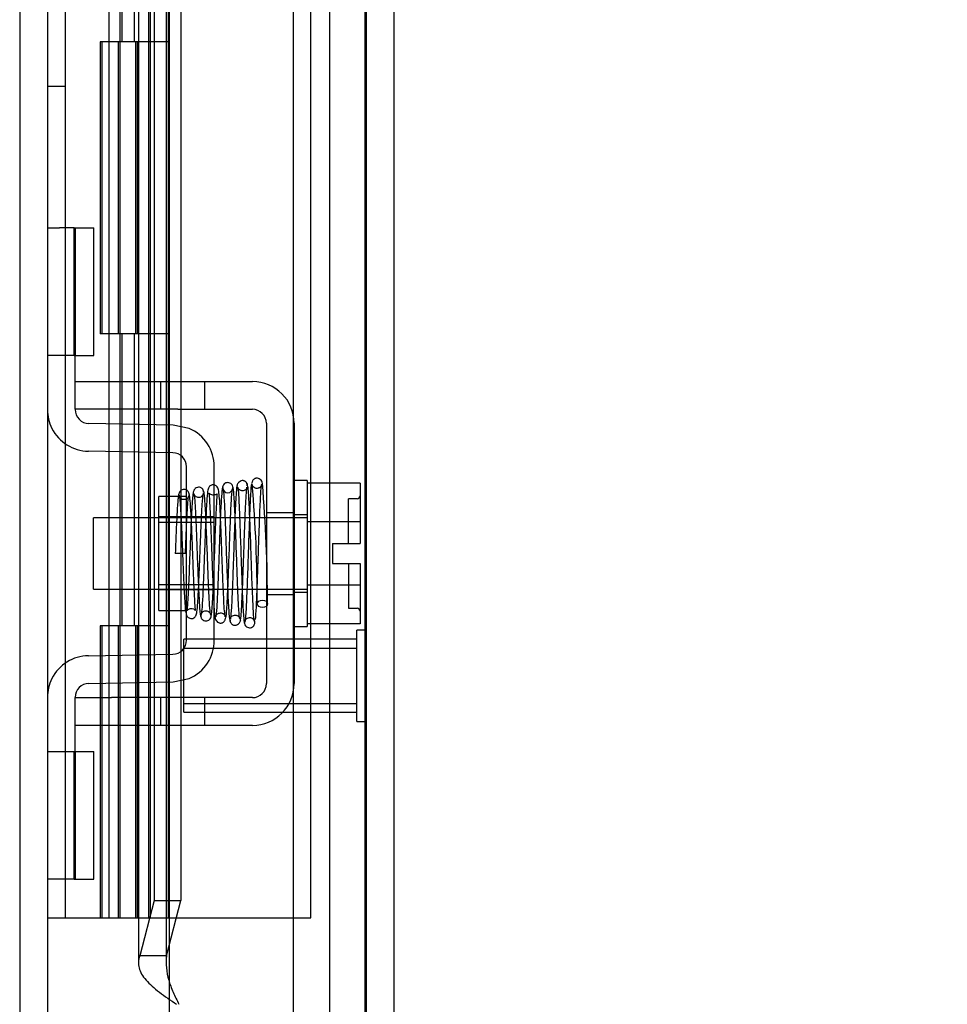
# Model space of a CAD drawing. Header units: inches. Extents: x 1 to 299, y -2 to 199.
# Tile 22 of 75: x 30.1 to 33.28, y 69.92 to 73.29. Entities that reach past the tile are written whole.
import ezdxf
from ezdxf.enums import TextEntityAlignment as Align
from ezdxf.lldxf.tags import DXFTag

# ---------------------------------------------------------------- set-up
doc = ezdxf.new("R2010")
doc.units = ezdxf.units.IN
doc.header["$MEASUREMENT"] = 0
for name, color, linetype in [('COM42667', 7, 'Continuous'), ('COM42780', 7, 'Continuous'), ('COM53955-1', 7, 'Continuous'), ('COM54746-60', 7, 'Continuous'), ('COM70220', 7, 'Continuous'), ('COM71177-1', 7, 'Continuous'), ('Default', 7, 'Continuous'), ('SCC19011', 7, 'Continuous'), ('SPR20265', 7, 'Continuous'), ('STD26258', 7, 'Continuous'), ('WAF25035', 7, 'Continuous')]:
    doc.layers.add(name, color=color, linetype=linetype)
doc.styles.add('SEACAD_Times_New_Roman', font='times.ttf')
tags = doc.linetypes.add('HIDDEN2', pattern=[0.1875, 0.125, -0.0625]).pattern_tags.tags
tags[6:7] = [DXFTag(74, 4), DXFTag(75, 0), DXFTag(340, '0'), DXFTag(46, 0.0), DXFTag(50, 0.0), DXFTag(44, 0.0), DXFTag(45, 0.0)]
tags[4:5] = [DXFTag(74, 4), DXFTag(75, 0), DXFTag(340, '0'), DXFTag(46, 0.0), DXFTag(50, 0.0), DXFTag(44, 0.0), DXFTag(45, 0.0)]
doc.dimstyles.new('HAMMOND_(STH_-_300x200)', dxfattribs={"dimtxt": 1.5, "dimasz": 1.875, "dimexe": 0.75, "dimexo": 0.75, "dimgap": 0.375, "dimtad": 0, "dimtih": 1, "dimtoh": 1, "dimzin": 0, "dimdsep": 46, "dimtxsty": 'SEACAD_Times_New_Roman', "dimblk1": '_SE_FILLED', "dimblk2": '_SE_FILLED', "dimsah": 1, "dimcen": 0.75, "dimadec": 0, "dimazin": 0, "dimtfac": 0.8, "dimtofl": 0, "dimtmove": 0, "dimatfit": 3, "dimfxl": 1, "dimtolj": 1, "dimtzin": 0, "dimarcsym": 0})

# ---------------------------------------------------------------- blocks, each defined once
blk = doc.blocks.new('SE3')
at = {"layer": 'COM42667', "color": 7, "linetype": 'HIDDEN2'}
for p, q in [((30.2925, 72.0509), (30.4175, 72.0509)), ((30.4175, 72.0509), (30.5845, 72.0509)), ((30.5845, 72.0509), (30.6445, 72.0509)), ((30.5845, 72.0509), (30.5845, 71.9559)), ((30.6445, 72.0509), (30.9, 72.0509)), ((30.737, 71.9559), (30.737, 72.0509)), ((30.2925, 71.9559), (30.2925, 71.9934)), ((30.4175, 71.9559), (30.2925, 71.9559)), ((30.5845, 71.9559), (30.4175, 71.9559)), ((30.6445, 71.9559), (30.5845, 71.9559)), ((30.6445, 71.9559), (30.9, 71.9559)), ((30.948, 71.9079), (30.948, 71.0164)), ((31.043, 71.9079), (31.043, 71.0164)), ((30.948, 71.6027), (31.043, 71.6027)), ((30.948, 71.3217), (31.043, 71.3217)), ((30.2925, 70.9684), (30.4175, 70.9684)), ((30.2925, 70.9309), (30.2925, 70.9684)), ((30.5845, 70.9684), (30.4175, 70.9684)), ((30.6445, 70.9684), (30.5845, 70.9684)), ((30.5845, 70.9684), (30.5845, 70.8734)), ((30.9, 70.9684), (30.6445, 70.9684)), ((30.737, 70.8734), (30.737, 70.9684)), ((30.4175, 70.8734), (30.2925, 70.8734)), ((30.4175, 70.8744), (30.4175, 70.8734)), ((30.4175, 70.8744), (30.4774, 70.8744)), ((30.5845, 70.8734), (30.4175, 70.8734)), ((30.4774, 70.8744), (30.4774, 70.8734)), ((30.4774, 70.8744), (30.5057, 70.8744)), ((30.5057, 70.8744), (30.5057, 70.8734)), ((30.5057, 70.8744), (30.5842, 70.8744)), ((30.6445, 70.8734), (30.5845, 70.8734)), ((30.6183, 70.8744), (30.6183, 70.8734)), ((30.9, 70.8734), (30.6445, 70.8734)), ((30.6452, 70.8744), (30.6675, 70.8744)), ((30.6675, 70.8744), (30.6675, 70.8734))]:
    blk.add_line(p, q, dxfattribs=at)
for centre, radius, start, end in [((30.9, 71.9079), 0.143, 0, 90), ((30.9, 71.9079), 0.048, 0, 90), ((30.9, 71.0164), 0.143, 270, 0), ((30.9, 71.0164), 0.048, 270, 0)]:
    blk.add_arc(centre, radius, start, end, dxfattribs=at)
at = {"layer": 'COM42780', "color": 7, "linetype": 'HIDDEN2'}
for p, q in [((30.1975, 72.5774), (30.2394, 72.5774)), ((30.2898, 72.5774), (30.2394, 72.5774)), ((30.2898, 72.5774), (30.357, 72.5774)), ((30.2898, 72.1404), (30.2898, 72.5774)), ((30.2925, 72.5774), (30.2925, 72.1404)), ((30.357, 72.1404), (30.357, 72.5774)), ((30.2394, 72.1404), (30.1975, 72.1404)), ((30.2898, 72.1404), (30.2394, 72.1404)), ((30.2898, 72.1404), (30.357, 72.1404)), ((30.2925, 71.9934), (30.2925, 72.1404)), ((30.629, 71.9021), (30.3397, 71.9072)), ((30.6832, 71.8904), (30.629, 71.9021)), ((30.6274, 71.8071), (30.338, 71.8122)), ((30.6745, 71.1652), (30.6745, 71.7591)), ((30.7695, 71.1652), (30.7695, 71.7591)), ((30.5795, 71.2672), (30.5795, 71.6572)), ((30.6745, 71.6572), (30.5795, 71.6572)), ((30.7695, 71.5872), (30.5795, 71.5872)), ((30.7695, 71.5687), (30.5795, 71.5687)), ((30.5795, 71.3557), (30.7695, 71.3557)), ((30.7695, 71.3372), (30.5795, 71.3372)), ((30.5795, 71.2672), (30.6745, 71.2672)), ((30.338, 71.1121), (30.6274, 71.1172)), ((30.3397, 71.0172), (30.629, 71.0222)), ((30.629, 71.0222), (30.6832, 71.0339)), ((30.2925, 70.7839), (30.2925, 70.9309)), ((30.1975, 70.7839), (30.2394, 70.7839)), ((30.2394, 70.7839), (30.2898, 70.7839)), ((30.2898, 70.7839), (30.357, 70.7839)), ((30.2898, 70.3469), (30.2898, 70.7839)), ((30.2925, 70.7839), (30.2925, 70.3469)), ((30.357, 70.3469), (30.357, 70.7839)), ((30.2915, 70.6521), (30.2925, 70.6521)), ((30.2915, 70.5428), (30.2915, 70.6521)), ((30.2915, 70.6219), (30.2925, 70.6219)), ((30.2915, 70.5428), (30.2925, 70.5428)), ((30.2915, 70.5122), (30.2915, 70.5428)), ((30.2915, 70.537), (30.2925, 70.537)), ((30.2915, 70.5122), (30.2925, 70.5122)), ((30.2915, 70.4786), (30.2915, 70.5122)), ((30.2915, 70.4786), (30.2925, 70.4786)), ((30.2394, 70.3469), (30.1975, 70.3469)), ((30.2898, 70.3469), (30.2394, 70.3469)), ((30.2898, 70.3469), (30.357, 70.3469))]:
    blk.add_line(p, q, dxfattribs=at)
for centre, radius, start, end in [((30.3405, 71.9552), 0.143, 180, 206.9082), ((30.3405, 71.9552), 0.048, 180, 269), ((30.3405, 71.9552), 0.143, 206.9082, 269), ((30.6265, 71.7591), 0.143, 0, 66.6665), ((30.6265, 71.7591), 0.048, 0, 89), ((30.6265, 71.1652), 0.048, 271, 0), ((30.6265, 71.1652), 0.143, 293.3335, 0), ((30.3405, 70.9692), 0.143, 91, 153.0918), ((30.3405, 70.9692), 0.143, 153.0918, 180), ((30.3405, 70.9692), 0.048, 91, 180)]:
    blk.add_arc(centre, radius, start, end, dxfattribs=at)
at = {"layer": 'COM53955-1', "color": 7, "linetype": 'Continuous'}
for p, q in [((30.6145, 131.3851), (30.6145, 69.0432)), ((31.3845, 131.3372), (31.3845, 69.0912))]:
    blk.add_line(p, q, dxfattribs=at)
at = {"layer": 'COM53955-1', "color": 7, "linetype": 'HIDDEN2'}
for p, q in [((31.2895, 131.3372), (31.2895, 69.0912)), ((30.5094, 102.6512), (30.5094, 70.0594)), ((30.5632, 102.6512), (30.5632, 70.2732)), ((30.6044, 102.6512), (30.6044, 70.0594)), ((30.655, 102.6512), (30.655, 70.2732)), ((30.5632, 70.2732), (30.5143, 70.0843)), ((30.5632, 70.2732), (30.655, 70.2732)), ((30.6061, 70.0843), (30.655, 70.2732)), ((30.6061, 70.0843), (30.5143, 70.0843))]:
    blk.add_line(p, q, dxfattribs=at)
for points in [[(30.5143, 70.0843), (30.5089, 70.0704), (30.508, 70.0566), (30.5153, 70.0289), (30.5235, 70.0151), (30.5474, 69.9874), (30.5632, 69.9736), (30.5993, 69.9459), (30.6197, 69.9321), (30.6404, 69.9182)], [(30.6061, 70.0843), (30.6043, 70.0704), (30.604, 70.0566), (30.6064, 70.0289), (30.6091, 70.0151), (30.6172, 69.9874), (30.6225, 69.9736), (30.6346, 69.9459), (30.6414, 69.9321), (30.6484, 69.9182)]]:
    blk.add_open_spline(points, degree=3, knots=[0, 0, 0, 0, 0.25, 0.25, 0.5, 0.5, 0.75, 0.75, 1, 1, 1, 1], dxfattribs=at)
at = {"layer": 'COM54746-60', "color": 7, "linetype": 'HIDDEN2'}
for p, q in [((30.2595, 70.2142), (30.2595, 130.2142)), ((30.4455, 130.2142), (30.4455, 70.2142)), ((30.5455, 70.2142), (30.5455, 130.2142)), ((31.1002, 70.2142), (31.1002, 130.2142)), ((30.4542, 73.2142), (30.4542, 74.2142)), ((30.4955, 73.2142), (30.4955, 74.2142)), ((30.5505, 73.2142), (30.5505, 74.2142)), ((30.4091, 73.2142), (30.3785, 73.2142)), ((30.3785, 73.2142), (30.3785, 72.2142)), ((30.4091, 73.2142), (30.3785, 73.2142)), ((30.3785, 73.2142), (30.3785, 72.2142)), ((30.3837, 73.2142), (30.3837, 72.2142)), ((30.4405, 73.2142), (30.4405, 72.2142)), ((30.5005, 72.2142), (30.5005, 73.2142)), ((30.5062, 72.2142), (30.5062, 73.2142)), ((30.5505, 72.2142), (30.5505, 73.2142)), ((30.1975, 73.0622), (30.2595, 73.0622)), ((30.4091, 72.2142), (30.3785, 72.2142)), ((30.4091, 72.2142), (30.3785, 72.2142)), ((30.4542, 71.2142), (30.4542, 72.2142)), ((30.4955, 71.2142), (30.4955, 72.2142)), ((30.5505, 71.2142), (30.5505, 72.2142)), ((30.4091, 71.2142), (30.3785, 71.2142)), ((30.3785, 71.2142), (30.3785, 70.2142)), ((30.4091, 71.2142), (30.3785, 71.2142)), ((30.3785, 71.2142), (30.3785, 70.2142)), ((30.3837, 71.2142), (30.3837, 70.2142)), ((30.4405, 71.2142), (30.4405, 70.2142)), ((30.5005, 70.2142), (30.5005, 71.2142)), ((30.5062, 70.2142), (30.5062, 71.2142)), ((30.5505, 70.2142), (30.5505, 71.2142)), ((30.6145, 70.2142), (31.1002, 70.2142))]:
    blk.add_line(p, q, dxfattribs=at)
at = {"layer": 'COM54746-60', "color": 7, "linetype": 'Continuous'}
for p, q in [((30.4091, 73.2142), (30.4091, 74.2142)), ((30.6125, 73.2142), (30.6125, 74.2142)), ((30.6125, 73.2142), (30.4091, 73.2142)), ((30.6125, 73.2142), (30.4091, 73.2142)), ((30.4091, 72.2142), (30.4091, 73.2142)), ((30.6125, 72.2142), (30.6125, 73.2142)), ((30.6125, 72.2142), (30.4091, 72.2142)), ((30.6125, 72.2142), (30.4091, 72.2142)), ((30.4091, 71.2142), (30.4091, 72.2142)), ((30.6125, 71.2142), (30.6125, 72.2142)), ((30.6125, 71.2142), (30.4091, 71.2142)), ((30.4091, 70.2142), (30.4091, 71.2142)), ((30.6125, 71.2142), (30.4091, 71.2142)), ((30.6125, 70.2142), (30.6125, 71.2142)), ((30.1975, 70.2142), (30.4091, 70.2142)), ((30.4091, 70.2142), (30.6125, 70.2142)), ((30.6125, 70.2142), (30.6145, 70.2142))]:
    blk.add_line(p, q, dxfattribs=at)
at = {"layer": 'COM70220', "color": 7, "linetype": 'HIDDEN2'}
for p, q in [((31.0395, 130.7417), (31.0395, 69.6867)), ((31.2855, 130.7417), (31.2855, 69.6867)), ((31.2875, 130.7417), (31.2875, 69.6867)), ((31.2885, 130.7417), (31.2885, 69.6867))]:
    blk.add_line(p, q, dxfattribs=at)
at = {"layer": 'COM71177-1', "color": 7, "linetype": 'HIDDEN2'}
for p, q in [((30.1025, 130.7602), (30.1025, 69.4502)), ((31.1645, 130.7602), (31.1645, 69.4502))]:
    blk.add_line(p, q, dxfattribs=at)
at = {"layer": 'COM71177-1', "color": 7, "linetype": 'Continuous'}
blk.add_line((30.1975, 130.7602), (30.1975, 69.4502), dxfattribs=at)
at = {"layer": 'SCC19011', "color": 7, "linetype": 'HIDDEN2'}
for p, q in [((31.269, 71.7032), (31.088, 71.7032)), ((31.269, 71.7032), (31.269, 71.5711)), ((31.229, 71.4962), (31.229, 71.6497)), ((31.259, 71.6497), (31.229, 71.6497)), ((30.356, 71.3402), (30.356, 71.5842)), ((31.088, 71.5842), (30.356, 71.5842)), ((31.269, 71.5711), (31.088, 71.5711)), ((31.269, 71.5711), (31.269, 71.4962)), ((31.174, 71.4962), (31.174, 71.4282)), ((31.174, 71.4962), (31.269, 71.4962)), ((31.174, 71.4282), (31.269, 71.4282)), ((31.229, 71.4282), (31.229, 71.2747)), ((31.269, 71.4282), (31.269, 71.3533)), ((31.269, 71.3533), (31.088, 71.3533)), ((31.269, 71.3533), (31.269, 71.2212)), ((30.356, 71.3402), (31.088, 71.3402)), ((31.229, 71.2747), (31.259, 71.2747)), ((31.269, 71.2212), (31.088, 71.2212))]:
    blk.add_line(p, q, dxfattribs=at)
for centre, start, end in [((31.259, 71.6597), 270, 0), ((31.259, 71.2647), 0, 90)]:
    blk.add_arc(centre, 0.01, start, end, dxfattribs=at)
at = {"layer": 'SPR20265', "color": 7, "linetype": 'HIDDEN2'}
blk.add_line((30.6705, 71.4622), (30.6355, 71.4622), dxfattribs=at)
for centre, radius, start, end in [((26.0257, 71.2857), 4.8911, 0.0417, 4.8553), ((25.9981, 71.2846), 4.9537, 0.0627, 4.8324), ((30.8156, 71.6869), 0.0169, 180.7799, 0.2284)]:
    blk.add_arc(centre, radius, start, end, dxfattribs=at)
blk.add_ellipse((30.9343, 71.2896), major_axis=(0.0175, 0), ratio=0.707107, dxfattribs=at)
for points, knots in [([(30.7329, 71.6718), (30.7329, 71.6727), (30.7328, 71.6743), (30.7322, 71.677), (30.7312, 71.6797), (30.7296, 71.6823), (30.7274, 71.6847), (30.7237, 71.6875), (30.718, 71.6893), (30.711, 71.6887), (30.7037, 71.6849), (30.6978, 71.677), (30.6969, 71.6711), (30.6965, 71.6675)], [0, 0, 0, 0, 0.035882, 0.073188, 0.112909, 0.155738, 0.202044, 0.251913, 0.361271, 0.485727, 0.637722, 0.812554, 1, 1, 1, 1]), ([(30.8067, 71.2449), (30.8059, 71.2507), (30.8044, 71.2611), (30.8021, 71.2984), (30.8, 71.3443), (30.798, 71.3945), (30.7962, 71.4449), (30.794, 71.5048), (30.7916, 71.5681), (30.7891, 71.6229), (30.7869, 71.6588), (30.7844, 71.6777), (30.7822, 71.6862), (30.778, 71.6927), (30.7715, 71.6964), (30.7648, 71.6976), (30.7582, 71.6961), (30.7519, 71.6912), (30.7487, 71.6855), (30.7457, 71.6736), (30.7437, 71.6469), (30.7414, 71.6068), (30.7394, 71.5633), (30.7372, 71.5082), (30.7349, 71.4443), (30.7323, 71.3763), (30.7296, 71.3135), (30.7266, 71.2635), (30.7246, 71.2547), (30.7235, 71.2504)], [0, 0, 0, 0, 0.049806, 0.096628, 0.140488, 0.181395, 0.219325, 0.254295, 0.315103, 0.365264, 0.409504, 0.44859, 0.465812, 0.479944, 0.486137, 0.491674, 0.500166, 0.506116, 0.515751, 0.550769, 0.606181, 0.640661, 0.679437, 0.722465, 0.769729, 0.821141, 0.8767, 0.936319, 1, 1, 1, 1]), ([(30.7982, 71.6893), (30.7972, 71.6868), (30.7954, 71.681), (30.7923, 71.6356), (30.7898, 71.5775), (30.7877, 71.5217), (30.786, 71.4763), (30.7844, 71.4295), (30.7827, 71.3836), (30.781, 71.3407), (30.7793, 71.3029), (30.7776, 71.2729), (30.7759, 71.2526), (30.7747, 71.246), (30.7741, 71.2451)], [0, 0, 0, 0, 0.1086563, 0.2221233, 0.3401739, 0.4012398, 0.4634474, 0.5267618, 0.5911812, 0.6567153, 0.7232971, 0.7909314, 0.8596266, 0.9293175, 0.9293175, 0.9293175, 0.9293175]), ([(30.8338, 71.6866), (30.8333, 71.6897), (30.8327, 71.6937), (30.8294, 71.6986), (30.8254, 71.7024), (30.8194, 71.705), (30.8124, 71.7051), (30.8059, 71.7026), (30.801, 71.6981), (30.7981, 71.6924), (30.7977, 71.6889), (30.7975, 71.6869)], [0, 0, 0, 0, 0.147667, 0.223434, 0.298136, 0.43794, 0.563031, 0.685887, 0.803032, 0.90871, 1, 1, 1, 1]), ([(30.8465, 71.6916), (30.8455, 71.6831), (30.8438, 71.6674), (30.841, 71.6118), (30.8382, 71.5409), (30.8355, 71.4608), (30.8327, 71.3813), (30.83, 71.3121), (30.8272, 71.2593), (30.8255, 71.2451), (30.8245, 71.2376)], [0, 0, 0, 0, 0.126336, 0.252227, 0.377819, 0.502975, 0.627818, 0.752237, 0.876323, 1, 1, 1, 1]), ([(30.8575, 71.2381), (30.8571, 71.2378), (30.8559, 71.2392), (30.8535, 71.2645), (30.851, 71.3138), (30.849, 71.365), (30.8474, 71.409), (30.8457, 71.4563), (30.844, 71.5049), (30.8423, 71.5526), (30.8405, 71.5967), (30.8387, 71.635), (30.8369, 71.6649), (30.8349, 71.6848), (30.8338, 71.6878), (30.833, 71.6892)], [0.053432, 0.053432, 0.053432, 0.053432, 0.1058673, 0.2171381, 0.3338118, 0.3944484, 0.4564245, 0.5197508, 0.5844221, 0.6504012, 0.7176964, 0.7863335, 0.8562538, 0.9274659, 1, 1, 1, 1]), ([(30.8823, 71.6943), (30.8823, 71.6953), (30.8823, 71.6968), (30.8819, 71.6997), (30.8809, 71.7025), (30.8793, 71.7053), (30.8771, 71.7077), (30.8744, 71.7097), (30.8713, 71.7111), (30.8665, 71.7121), (30.8605, 71.7112), (30.8532, 71.7068), (30.8473, 71.6979), (30.8464, 71.6913), (30.846, 71.6871)], [0, 0, 0, 0, 0.045056, 0.086229, 0.124988, 0.163044, 0.202115, 0.243689, 0.288908, 0.338607, 0.455438, 0.607761, 0.792001, 1, 1, 1, 1]), ([(30.881, 71.6871), (30.8811, 71.6866), (30.8811, 71.6859), (30.8791, 71.6824), (30.8747, 71.6789), (30.8694, 71.6771), (30.8649, 71.6769), (30.8615, 71.6774), (30.858, 71.6786), (30.8545, 71.6805), (30.8515, 71.6834), (30.8491, 71.6868), (30.8476, 71.6907), (30.8474, 71.693), (30.8473, 71.6943)], [0, 0, 0, 0, 0.182514, 0.338191, 0.470751, 0.582664, 0.63137, 0.678169, 0.726749, 0.777741, 0.831093, 0.886283, 0.942688, 1, 1, 1, 1]), ([(30.8489, 71.6893), (30.8492, 71.6897), (30.8504, 71.6887), (30.8526, 71.6652), (30.855, 71.6165), (30.857, 71.5645), (30.8586, 71.5197), (30.8603, 71.4711), (30.8619, 71.4208), (30.8637, 71.371), (30.8654, 71.3244), (30.8673, 71.2839), (30.8691, 71.2518), (30.871, 71.2294), (30.8722, 71.2256), (30.8729, 71.2237)], [0.0603561, 0.0603561, 0.0603561, 0.0603561, 0.1038936, 0.2137208, 0.3293588, 0.3897246, 0.4515679, 0.5148967, 0.5797272, 0.6460597, 0.7138612, 0.7831568, 0.8539667, 0.9262377, 1, 1, 1, 1]), ([(30.8595, 71.2354), (30.8605, 71.2432), (30.8622, 71.2578), (30.865, 71.3114), (30.8677, 71.381), (30.8705, 71.4607), (30.8732, 71.5407), (30.876, 71.6111), (30.8787, 71.6661), (30.8805, 71.6814), (30.8814, 71.6896)], [0, 0, 0, 0, 0.124672, 0.24946, 0.374298, 0.499274, 0.624286, 0.749453, 0.874644, 1, 1, 1, 1]), ([(30.8966, 71.7002), (30.8956, 71.6943), (30.8935, 71.669), (30.8909, 71.6133), (30.8888, 71.5571), (30.8871, 71.5097), (30.8854, 71.4595), (30.8838, 71.4086), (30.882, 71.3594), (30.8803, 71.3146), (30.8785, 71.2764), (30.8767, 71.2474), (30.8748, 71.2292), (30.8736, 71.2277), (30.8729, 71.2272)], [0.1085336, 0.1085336, 0.1085336, 0.1085336, 0.2217151, 0.3395346, 0.4004521, 0.4625187, 0.5257433, 0.5901223, 0.6556195, 0.7222461, 0.7900247, 0.8588979, 0.9288811, 1, 1, 1, 1]), ([(30.9078, 71.2268), (30.9068, 71.2302), (30.905, 71.2376), (30.902, 71.2869), (30.8989, 71.3616), (30.8963, 71.4404), (30.894, 71.5055), (30.8923, 71.5542), (30.8905, 71.5998), (30.8886, 71.6398), (30.8867, 71.6715), (30.8847, 71.6928), (30.8831, 71.7004), (30.8823, 71.7004), (30.8821, 71.7003)], [0, 0, 0, 0, 0.1061362, 0.2174647, 0.333926, 0.4557017, 0.5188968, 0.5834438, 0.6493904, 0.7166983, 0.7853922, 0.8555186, 0.9270505, 0.9466489, 0.9466489, 0.9466489, 0.9466489]), ([(30.9347, 71.6981), (30.9345, 71.701), (30.9339, 71.7058), (30.9301, 71.7132), (30.9242, 71.7183), (30.9184, 71.7202), (30.9138, 71.7202), (30.9104, 71.7195), (30.907, 71.7181), (30.904, 71.7159), (30.9015, 71.7131), (30.8997, 71.7098), (30.8986, 71.7062), (30.8985, 71.7041), (30.8985, 71.7028)], [0, 0, 0, 0, 0.174153, 0.333945, 0.47646, 0.59716, 0.649734, 0.701139, 0.752042, 0.802639, 0.852867, 0.902545, 0.951555, 1, 1, 1, 1]), ([(30.9335, 71.7028), (30.9335, 71.702), (30.9334, 71.7006), (30.9327, 71.6979), (30.9317, 71.6952), (30.9301, 71.6926), (30.9279, 71.6901), (30.9253, 71.6881), (30.9223, 71.6865), (30.9179, 71.6851), (30.9122, 71.6849), (30.9053, 71.6874), (30.9002, 71.693), (30.8998, 71.6961), (30.8997, 71.6981)], [0, 0, 0, 0, 0.041729, 0.082427, 0.123602, 0.166402, 0.211506, 0.259177, 0.309428, 0.362216, 0.478123, 0.623352, 0.798377, 1, 1, 1, 1]), ([(30.9106, 71.2361), (30.9116, 71.2449), (30.9136, 71.2764), (30.9162, 71.3368), (30.9183, 71.3957), (30.9199, 71.4441), (30.9216, 71.4943), (30.9233, 71.5441), (30.925, 71.5909), (30.9267, 71.6324), (30.9285, 71.6663), (30.9303, 71.6896), (30.9315, 71.6976), (30.9321, 71.699)], [0.1067733, 0.1067733, 0.1067733, 0.1067733, 0.2186198, 0.3356168, 0.3963078, 0.4582956, 0.5215715, 0.5861054, 0.6519196, 0.7190272, 0.787372, 0.8569853, 0.9278802, 0.9278802, 0.9278802, 0.9278802]), ([(30.6472, 71.6649), (30.6467, 71.6631), (30.6455, 71.6561), (30.6439, 71.6379), (30.6422, 71.6124), (30.6405, 71.5804), (30.6389, 71.5438), (30.6372, 71.5031), (30.6361, 71.4773), (30.6355, 71.4622)], [0.1262894, 0.1262894, 0.1262894, 0.1262894, 0.2522008, 0.3777822, 0.5029693, 0.6277666, 0.7522043, 0.8763068, 1, 1, 1, 1]), ([(30.6844, 71.6614), (30.6839, 71.6648), (30.683, 71.6704), (30.6772, 71.6778), (30.6699, 71.6813), (30.6629, 71.6817), (30.6563, 71.6794), (30.6514, 71.675), (30.6485, 71.6695), (30.6481, 71.6659), (30.6479, 71.6641)], [0, 0, 0, 0, 0.171749, 0.337669, 0.486578, 0.613302, 0.730062, 0.835396, 0.925606, 1, 1, 1, 1]), ([(30.6488, 71.6618), (30.6497, 71.6584), (30.6512, 71.6518), (30.6535, 71.6209), (30.6556, 71.5806), (30.6576, 71.5351), (30.6595, 71.4886), (30.6617, 71.4324), (30.6641, 71.372), (30.6666, 71.3186), (30.669, 71.2817), (30.6709, 71.2615), (30.6748, 71.2441), (30.6903, 71.2378), (30.6991, 71.2405), (30.7047, 71.2455), (30.708, 71.2516), (30.7105, 71.2636), (30.7125, 71.2882), (30.7147, 71.3237), (30.7165, 71.3626), (30.7186, 71.4126), (30.7209, 71.4717), (30.7234, 71.5361), (30.7261, 71.5978), (30.729, 71.6498), (30.7309, 71.6622), (30.732, 71.6688)], [0, 0, 0, 0, 0.049051, 0.095267, 0.138651, 0.17915, 0.216731, 0.251381, 0.31149, 0.361194, 0.405051, 0.443498, 0.478502, 0.495624, 0.507008, 0.514382, 0.525203, 0.559382, 0.610913, 0.643602, 0.680839, 0.722636, 0.768994, 0.81988, 0.875355, 0.935367, 1, 1, 1, 1]), ([(30.6829, 71.6641), (30.6829, 71.6626), (30.6827, 71.6601), (30.6813, 71.6561), (30.679, 71.6526), (30.6761, 71.6498), (30.6727, 71.6479), (30.6681, 71.6464), (30.6625, 71.6463), (30.6564, 71.6486), (30.6518, 71.6528), (30.6494, 71.6577), (30.6493, 71.66), (30.6494, 71.6614)], [0, 0, 0, 0, 0.062102, 0.127036, 0.193129, 0.258648, 0.322128, 0.382614, 0.496212, 0.616438, 0.741896, 0.869698, 1, 1, 1, 1]), ([(30.6705, 71.4622), (30.6711, 71.4773), (30.6722, 71.5029), (30.6738, 71.5433), (30.6755, 71.5792), (30.6771, 71.6103), (30.6787, 71.6349), (30.6803, 71.6521), (30.6814, 71.6586), (30.6819, 71.6601)], [0, 0, 0, 0, 0.125192, 0.2503696, 0.3754503, 0.5004684, 0.6254513, 0.7503882, 0.8752185, 0.8752185, 0.8752185, 0.8752185]), ([(30.6971, 71.6714), (30.6963, 71.6667), (30.6948, 71.6581), (30.6925, 71.6254), (30.6905, 71.5842), (30.6885, 71.5385), (30.6867, 71.492), (30.6845, 71.4357), (30.6822, 71.3751), (30.6797, 71.321), (30.6775, 71.2866), (30.6765, 71.2719), (30.676, 71.2673), (30.6772, 71.2683), (30.6794, 71.2704), (30.6835, 71.2729), (30.6904, 71.2745), (30.6973, 71.2732), (30.7032, 71.2688), (30.7053, 71.2659), (30.7047, 71.2715), (30.7029, 71.2948), (30.701, 71.3292), (30.6993, 71.3679), (30.6972, 71.4177), (30.695, 71.4764), (30.6925, 71.5399), (30.6898, 71.5999), (30.6867, 71.6492), (30.6848, 71.6596), (30.6837, 71.6649)], [0, 0, 0, 0, 0.049829, 0.096661, 0.140543, 0.1815, 0.21953, 0.254663, 0.316054, 0.366766, 0.41123, 0.450091, 0.46736, 0.47522, 0.482667, 0.489878, 0.496815, 0.507252, 0.514043, 0.523714, 0.556907, 0.609213, 0.642304, 0.679917, 0.722048, 0.768714, 0.819849, 0.875477, 0.935522, 1, 1, 1, 1]), ([(30.7315, 71.6675), (30.7314, 71.6656), (30.7311, 71.6627), (30.7267, 71.6571), (30.7203, 71.6541), (30.7137, 71.6538), (30.7082, 71.6555), (30.7044, 71.6581), (30.702, 71.6605), (30.7001, 71.6632), (30.6988, 71.6661), (30.698, 71.6691), (30.6979, 71.6708), (30.6979, 71.6718)], [0, 0, 0, 0, 0.182694, 0.346276, 0.488158, 0.606317, 0.714771, 0.767541, 0.818616, 0.867529, 0.913978, 0.957988, 1, 1, 1, 1]), ([(30.6984, 71.6676), (30.699, 71.6677), (30.7004, 71.6654), (30.703, 71.6372), (30.7055, 71.5895), (30.7075, 71.5404), (30.7092, 71.4988), (30.7108, 71.4545), (30.7125, 71.4094), (30.7143, 71.3655), (30.7161, 71.3251), (30.7179, 71.2909), (30.7197, 71.2649), (30.7217, 71.2481), (30.7229, 71.2469), (30.7236, 71.2466)], [0.0386163, 0.0386163, 0.0386163, 0.0386163, 0.1041999, 0.2141673, 0.3298094, 0.3901346, 0.4519229, 0.5151799, 0.5799285, 0.646185, 0.7139159, 0.7831552, 0.853933, 0.9262015, 1, 1, 1, 1]), ([(30.7579, 71.2515), (30.7571, 71.2525), (30.7554, 71.2567), (30.7526, 71.2941), (30.7495, 71.3575), (30.7469, 71.4269), (30.7447, 71.4855), (30.7429, 71.53), (30.7412, 71.5723), (30.7394, 71.6103), (30.7375, 71.6414), (30.7356, 71.6636), (30.734, 71.6742), (30.733, 71.6748), (30.7327, 71.6747)], [0.0138524, 0.0138524, 0.0138524, 0.0138524, 0.1062824, 0.2178177, 0.3344917, 0.4564531, 0.5197117, 0.5842959, 0.6502411, 0.7175013, 0.7860951, 0.8560626, 0.9273599, 0.9665702, 0.9665702, 0.9665702, 0.9665702]), ([(30.7584, 71.2472), (30.7592, 71.2501), (30.7607, 71.2558), (30.763, 71.2859), (30.7651, 71.3261), (30.7671, 71.3721), (30.769, 71.4199), (30.7711, 71.4786), (30.7735, 71.5429), (30.776, 71.6019), (30.7782, 71.641), (30.7794, 71.6599), (30.7803, 71.6678), (30.777, 71.6641), (30.7665, 71.661), (30.7578, 71.6635), (30.7525, 71.6679), (30.7509, 71.67), (30.7515, 71.6635), (30.7532, 71.6399), (30.755, 71.6057), (30.7567, 71.5667), (30.7586, 71.516), (30.7608, 71.4552), (30.7632, 71.3881), (30.7659, 71.3226), (30.7688, 71.266), (30.7707, 71.2509), (30.7718, 71.2426)], [0, 0, 0, 0, 0.049222, 0.095558, 0.139045, 0.179662, 0.2174, 0.252272, 0.313109, 0.363459, 0.407795, 0.446535, 0.464133, 0.482503, 0.501314, 0.513246, 0.520126, 0.53022, 0.56253, 0.612256, 0.644155, 0.680729, 0.72202, 0.76806, 0.818839, 0.874429, 0.934786, 1, 1, 1, 1]), ([(30.7982, 71.6857), (30.7992, 71.6831), (30.801, 71.6773), (30.804, 71.6319), (30.8065, 71.5737), (30.8086, 71.5173), (30.8102, 71.471), (30.8119, 71.423), (30.8137, 71.3755), (30.8154, 71.3308), (30.8173, 71.2914), (30.8192, 71.2593), (30.8211, 71.2375), (30.8227, 71.2291), (30.8235, 71.2289), (30.8238, 71.2291)], [0, 0, 0, 0, 0.1045038, 0.2144634, 0.330083, 0.3903051, 0.451994, 0.5151688, 0.5798125, 0.6459641, 0.7136653, 0.7828829, 0.8536605, 0.9260423, 0.9527188, 0.9527188, 0.9527188, 0.9527188]), ([(30.8093, 71.2415), (30.8103, 71.2464), (30.8124, 71.269), (30.8156, 71.3299), (30.8183, 71.4003), (30.8205, 71.4619), (30.8222, 71.5097), (30.824, 71.5562), (30.8257, 71.5991), (30.8275, 71.6357), (30.8293, 71.6639), (30.8312, 71.6827), (30.8324, 71.6847), (30.833, 71.6856)], [0.1071892, 0.1071892, 0.1071892, 0.1071892, 0.2193565, 0.336377, 0.4584218, 0.5216283, 0.5861168, 0.6518915, 0.7189233, 0.7872471, 0.856884, 0.9277872, 1, 1, 1, 1]), ([(30.7227, 71.2487), (30.7228, 71.2473), (30.7231, 71.2447), (30.7246, 71.2407), (30.727, 71.2372), (30.731, 71.2334), (30.7371, 71.2309), (30.7441, 71.231), (30.7506, 71.2337), (30.7556, 71.2385), (30.7584, 71.2446), (30.7589, 71.2481), (30.7591, 71.2502)], [0, 0, 0, 0, 0.063176, 0.129473, 0.197366, 0.265212, 0.394679, 0.515177, 0.639946, 0.76535, 0.886036, 1, 1, 1, 1]), ([(30.7241, 71.2502), (30.7243, 71.2528), (30.7248, 71.2571), (30.7301, 71.2634), (30.737, 71.2662), (30.7438, 71.2662), (30.75, 71.2638), (30.7547, 71.2594), (30.7573, 71.254), (30.7576, 71.2506), (30.7577, 71.2487)], [0, 0, 0, 0, 0.166659, 0.324905, 0.466035, 0.587816, 0.705555, 0.817002, 0.91633, 1, 1, 1, 1]), ([(30.7726, 71.2411), (30.7726, 71.2419), (30.7727, 71.2433), (30.7734, 71.2459), (30.7744, 71.2486), (30.7761, 71.2513), (30.7782, 71.2537), (30.7808, 71.2558), (30.7838, 71.2574), (30.7882, 71.2588), (30.7939, 71.2591), (30.8007, 71.2568), (30.8058, 71.2514), (30.8061, 71.2486), (30.8062, 71.2468)], [0, 0, 0, 0, 0.041854, 0.08238, 0.123206, 0.165594, 0.2103, 0.257629, 0.307612, 0.360216, 0.47602, 0.621224, 0.796617, 1, 1, 1, 1]), ([(30.825, 71.2397), (30.8249, 71.2404), (30.8249, 71.2414), (30.827, 71.2454), (30.8314, 71.2491), (30.8367, 71.2509), (30.8412, 71.2512), (30.8446, 71.2507), (30.8481, 71.2496), (30.8515, 71.2476), (30.8546, 71.2448), (30.8569, 71.2413), (30.8584, 71.2373), (30.8586, 71.235), (30.8587, 71.2336)], [0, 0, 0, 0, 0.174172, 0.32563, 0.457521, 0.571357, 0.621658, 0.670379, 0.72108, 0.774173, 0.829398, 0.886003, 0.943085, 1, 1, 1, 1]), ([(30.7712, 71.2468), (30.7717, 71.2416), (30.7728, 71.2352), (30.7797, 71.2271), (30.7853, 71.2244), (30.79, 71.2237), (30.7935, 71.2239), (30.7971, 71.2249), (30.8006, 71.2268), (30.8036, 71.2296), (30.8059, 71.2331), (30.8074, 71.2371), (30.8075, 71.2396), (30.8076, 71.2411)], [0, 0, 0, 0, 0.314139, 0.451364, 0.572135, 0.625408, 0.67627, 0.728029, 0.781154, 0.835554, 0.89067, 0.945715, 1, 1, 1, 1]), ([(30.8237, 71.2336), (30.8237, 71.2327), (30.8237, 71.2312), (30.8242, 71.2284), (30.8252, 71.2256), (30.8268, 71.2229), (30.829, 71.2204), (30.8317, 71.2184), (30.8348, 71.217), (30.8395, 71.216), (30.8455, 71.2167), (30.8528, 71.2209), (30.8587, 71.2294), (30.8596, 71.2357), (30.86, 71.2397)], [0, 0, 0, 0, 0.042091, 0.081647, 0.120191, 0.15929, 0.200316, 0.244307, 0.29197, 0.343782, 0.463061, 0.615509, 0.797242, 1, 1, 1, 1]), ([(30.8723, 71.2263), (30.8727, 71.2232), (30.8736, 71.2178), (30.8794, 71.2109), (30.8866, 71.2077), (30.8936, 71.2075), (30.9001, 71.2099), (30.905, 71.2144), (30.9079, 71.22), (30.9083, 71.2235), (30.9085, 71.2254)], [0, 0, 0, 0, 0.156089, 0.311601, 0.454811, 0.580816, 0.702069, 0.815536, 0.915769, 1, 1, 1, 1]), ([(30.8735, 71.2254), (30.8735, 71.2269), (30.8737, 71.2293), (30.875, 71.2332), (30.8773, 71.2366), (30.8811, 71.2403), (30.8869, 71.2427), (30.8937, 71.2428), (30.8999, 71.2404), (30.9045, 71.2361), (30.907, 71.2308), (30.9072, 71.228), (30.9073, 71.2263)], [0, 0, 0, 0, 0.06862, 0.139406, 0.210761, 0.281001, 0.412092, 0.530483, 0.651578, 0.772882, 0.88964, 1, 1, 1, 1])]:
    blk.add_open_spline(points, degree=3, knots=knots, dxfattribs=at)
for points in [[(30.8995, 71.7041), (30.8992, 71.7045), (30.8988, 71.7049), (30.8985, 71.7049)], [(30.9328, 71.6996), (30.9332, 71.6993), (30.9335, 71.6985), (30.9339, 71.6974)], [(30.6489, 71.6661), (30.6487, 71.6662), (30.6486, 71.6663), (30.6484, 71.6663)], [(30.6828, 71.6611), (30.6831, 71.661), (30.6833, 71.6608), (30.6835, 71.6606)], [(30.7736, 71.2449), (30.7732, 71.2453), (30.7728, 71.2465), (30.7723, 71.2481)], [(30.8062, 71.2396), (30.8067, 71.2388), (30.8071, 71.2382), (30.8075, 71.2381)]]:
    blk.add_open_spline(points, degree=3, dxfattribs=at)
at = {"layer": 'STD26258', "color": 7, "linetype": 'HIDDEN2'}
for p, q in [((31.2583, 70.8869), (31.2583, 71.1994)), ((31.2895, 71.1994), (31.2583, 71.1994)), ((30.6645, 70.9182), (30.6645, 71.1682)), ((31.2583, 71.1682), (30.6645, 71.1682)), ((30.6645, 71.1375), (31.2583, 71.1375)), ((30.6645, 70.9488), (31.2583, 70.9488)), ((30.6645, 70.9182), (31.2583, 70.9182)), ((31.2583, 70.8869), (31.2895, 70.8869))]:
    blk.add_line(p, q, dxfattribs=at)
at = {"layer": 'WAF25035', "color": 7, "linetype": 'HIDDEN2'}
for p, q in [((31.088, 71.7122), (31.043, 71.7122)), ((31.088, 71.7122), (31.088, 71.2122)), ((31.088, 71.5947), (31.043, 71.5947)), ((31.043, 71.3297), (31.088, 71.3297)), ((31.043, 71.2122), (31.088, 71.2122))]:
    blk.add_line(p, q, dxfattribs=at)
blk = doc.blocks.new('DMBLK2832')
at = {"layer": 'Default', "linetype": 'Continuous'}
for points in [[(41.9739, 129.6052), (41.6614, 131.4802), (41.3489, 129.6052)], [(41.9739, 70.8232), (41.3489, 70.8232), (41.6614, 68.9482)]]:
    blk.add_hatch(color=7, dxfattribs=at).paths.add_polyline_path(points)
at = {"layer": 'Default', "color": 7, "linetype": 'Continuous'}
for p, q in [((31.697, 131.4802), (42.4114, 131.4802)), ((41.6614, 131.4802), (41.6614, 101.4892)), ((41.6614, 97.2142), (41.6614, 68.9482)), ((31.9915, 68.9482), (42.4114, 68.9482))]:
    blk.add_line(p, q, dxfattribs=at)
at = {"layer": 'Default', "color": 7, "linetype": 'Continuous', "style": 'SEACAD_Times_New_Roman'}
for s, p in [('62.53', (39.1021, 100.9642)), ('DOOR', (38.5157, 98.7142))]:
    blk.add_text(s, height=1.5, dxfattribs=at).set_placement(p, align=Align.TOP_LEFT)
blk = doc.blocks.new('_SE_FILLED')
at = {"color": 0}
blk.add_line((0, 0), (-1, 0), dxfattribs=at)
blk.add_solid([(0, 0), (-1, -0.1665), (-1, 0.1665), (0, 0)], dxfattribs=at)

msp = doc.modelspace()

# ---------------------------------------------------------------- block references
at = {"layer": 'Default'}
msp.add_blockref('SE3', (0, 0), dxfattribs=at)

# ---------------------------------------------------------------- dimensions: what is measured, and where the dimension line sits
at = {"layer": 'Default', "color": 7, "linetype": 'Continuous'}
dim = msp.add_linear_dim(base=(41.6614, 131.4802), p1=(30.947, 131.4802), p2=(31.2415, 68.9482), angle=270.2699, text='\\A1;<>\\PDOOR', dimstyle='HAMMOND_(STH_-_300x200)', dxfattribs=at)
dim.commit()
dim.dimension.update_dxf_attribs({"geometry": 'DMBLK2832', "text_midpoint": (41.6614, 100.2142), "dimtype": 161})

doc.saveas('drawing.dxf')
